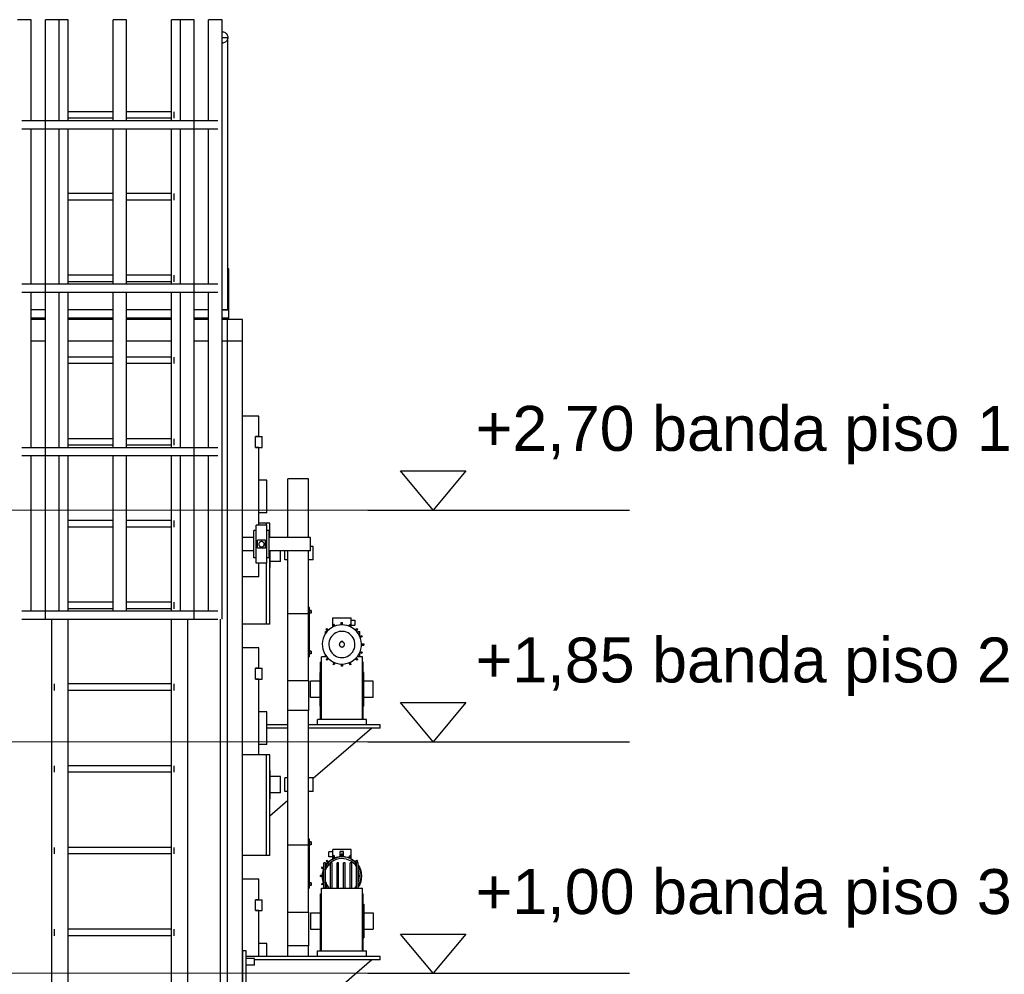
# Model space of a CAD drawing. Header units: millimetres. Extents: x 0 to 420, y 0 to 297.
# Tile 17 of 19: x 283 to 331, y 212 to 259. Entities that reach past the tile are written whole.
import ezdxf
from ezdxf.enums import TextEntityAlignment as Align

# ---------------------------------------------------------------- set-up
doc = ezdxf.new("R2010")
doc.units = ezdxf.units.MM
doc.header["$LTSCALE"] = 0.5
for name, color, linetype, lineweight in [('AUXILIAR', 9, 'CONTINUOUS', 13), ('COTAS', 7, 'CONTINUOUS', 25), ('FINO', 7, 'CONTINUOUS', 25), ('TEXTO', 7, 'CONTINUOUS', 25)]:
    doc.layers.add(name, color=color, linetype=linetype, lineweight=lineweight)
doc.styles.get("Standard").update_dxf_attribs({"font": 'arial.ttf'})

msp = doc.modelspace()

# ---------------------------------------------------------------- linework, layer by layer
at = {"layer": 'AUXILIAR'}
for p, q in [((258.8667, 235.04), (302.2, 235.04)), ((258.8667, 223.7067), (302.2, 223.7067)), ((258.8667, 212.3733), (302.2, 212.3733))]:
    msp.add_line(p, q, dxfattribs=at)
at = {"layer": 'COTAS'}
for p, q in [((299.6667, 235.04), (312.4667, 235.04)), ((299.6667, 223.7067), (312.4667, 223.7067)), ((299.6667, 212.3733), (312.4667, 212.3733))]:
    msp.add_line(p, q, dxfattribs=at)
for points in [[(301.2667, 236.96), (304.4667, 236.96), (302.8667, 235.04)], [(301.2667, 225.6267), (304.4667, 225.6267), (302.8667, 223.7067)], [(301.2667, 214.2933), (304.4667, 214.2933), (302.8667, 212.3733)]]:
    msp.add_lwpolyline(points, close=True, dxfattribs=at)
at = {"layer": 'FINO'}
for p, q in [((283.2, 259.04), (282.5333, 259.04)), ((283.2, 254.1067), (283.2, 259.04)), ((284.5667, 259.04), (283.9, 259.04)), ((283.9, 229.7067), (283.9, 259.04)), ((285, 259.04), (284.5667, 259.04)), ((284.5667, 254.1067), (284.5667, 259.04)), ((285, 254.1067), (285, 259.04)), ((287.8667, 259.04), (287.2, 259.04)), ((287.2, 254.1067), (287.2, 259.04)), ((287.8667, 254.1067), (287.8667, 259.04)), ((290.5, 259.04), (290.0667, 259.04)), ((290.0667, 254.1067), (290.0667, 259.04)), ((291.1667, 259.04), (290.5, 259.04)), ((290.5, 254.1067), (290.5, 259.04)), ((291.1667, 229.7067), (291.1667, 259.04)), ((292.5333, 259.04), (291.8667, 259.04)), ((291.8667, 254.1067), (291.8667, 259.04)), ((292.5333, 229.7067), (292.5333, 259.04)), ((292.8133, 244.84), (292.8133, 258.1733)), ((287.2, 254.5333), (285, 254.5333)), ((290.0667, 254.5333), (287.8667, 254.5333)), ((287.2, 254.2133), (285, 254.2133)), ((290.0667, 254.2133), (287.8667, 254.2133)), ((283.2, 246.1067), (283.2, 253.7067)), ((284.5667, 246.1067), (284.5667, 253.7067)), ((285, 246.1067), (285, 253.7067)), ((287.2, 246.1067), (287.2, 253.7067)), ((287.8667, 246.1067), (287.8667, 253.7067)), ((290.0667, 246.1067), (290.0667, 253.7067)), ((290.5, 246.1067), (290.5, 253.7067)), ((291.8667, 246.1067), (291.8667, 253.7067)), ((287.2, 250.5333), (285, 250.5333)), ((290.0667, 250.5333), (287.8667, 250.5333)), ((287.2, 250.2133), (285, 250.2133)), ((290.0667, 250.2133), (287.8667, 250.2133)), ((292.8667, 246.84), (292.8133, 246.84)), ((292.8133, 244.84), (292.8133, 246.84)), ((292.8667, 244.84), (292.8667, 246.84)), ((287.2, 246.5333), (285, 246.5333)), ((287.2, 246.2133), (285, 246.2133)), ((290.0667, 246.5333), (287.8667, 246.5333)), ((290.0667, 246.2133), (287.8667, 246.2133)), ((283.2, 238.1067), (283.2, 245.7067)), ((284.5667, 238.1067), (284.5667, 245.7067)), ((285, 238.1067), (285, 245.7067)), ((287.2, 238.1067), (287.2, 245.7067)), ((287.8667, 238.1067), (287.8667, 245.7067)), ((290.0667, 238.1067), (290.0667, 245.7067)), ((290.5, 238.1067), (290.5, 245.7067)), ((291.8667, 238.1067), (291.8667, 245.7067)), ((283.9, 244.84), (283.2, 244.84)), ((287.2, 244.84), (285, 244.84)), ((290.0667, 244.84), (287.8667, 244.84)), ((291.8667, 244.84), (291.1667, 244.84)), ((292.8667, 244.84), (292.5333, 244.84)), ((292.8667, 244.84), (292.8133, 244.84)), ((292.8667, 244.44), (292.8667, 244.84)), ((283.9, 244.44), (283.2, 244.44)), ((283.9, 244.3733), (283.2, 244.3733)), ((283.9, 244.3733), (283.2, 244.3733)), ((287.2, 244.44), (285, 244.44)), ((287.2, 244.3733), (285, 244.3733)), ((287.2, 244.3733), (285, 244.3733)), ((290.0667, 244.44), (287.8667, 244.44)), ((290.0667, 244.3733), (287.8667, 244.3733)), ((290.0667, 244.3733), (287.8667, 244.3733)), ((291.8667, 244.44), (291.1667, 244.44)), ((291.8667, 244.3733), (291.1667, 244.3733)), ((291.8667, 244.3733), (291.1667, 244.3733)), ((292.8667, 244.44), (292.5333, 244.44)), ((293.5333, 244.3733), (292.5333, 244.3733)), ((293.5333, 244.3733), (292.5333, 244.3733)), ((292.8, 199.2), (292.8, 244.3733)), ((293.5333, 244.3733), (292.8, 244.3733)), ((293.5333, 199.2), (293.5333, 244.3733)), ((293.5333, 204.3733), (293.5333, 244.3733)), ((293.5333, 243.3067), (293.5333, 244.3733)), ((283.9, 243.3067), (283.2, 243.3067)), ((287.2, 243.3067), (285, 243.3067)), ((290.0667, 243.3067), (287.8667, 243.3067)), ((291.8667, 243.3067), (291.1667, 243.3067)), ((293.5333, 243.3067), (292.5333, 243.3067)), ((287.2, 242.5333), (285, 242.5333)), ((290.0667, 242.5333), (287.8667, 242.5333)), ((287.2, 242.2133), (285, 242.2133)), ((290.0667, 242.2133), (287.8667, 242.2133)), ((294.3333, 239.64), (293.5333, 239.64)), ((294.3333, 238.64), (294.3333, 239.64)), ((287.2, 238.5333), (285, 238.5333)), ((290.0667, 238.5333), (287.8667, 238.5333)), ((294.1733, 238.1067), (294.1733, 238.64)), ((294.4933, 238.1067), (294.4933, 238.64)), ((287.2, 238.2133), (285, 238.2133)), ((290.0667, 238.2133), (287.8667, 238.2133)), ((294.3333, 234.3067), (294.3333, 238.1067)), ((283.2, 230.1067), (283.2, 237.7067)), ((284.5667, 230.1067), (284.5667, 237.7067)), ((285, 230.1067), (285, 237.7067)), ((287.2, 230.1067), (287.2, 237.7067)), ((287.8667, 230.1067), (287.8667, 237.7067)), ((290.0667, 230.1067), (290.0667, 237.7067)), ((290.5, 230.1067), (290.5, 237.7067)), ((291.8667, 230.1067), (291.8667, 237.7067)), ((296.7733, 236.5667), (295.76, 236.5667)), ((294.7333, 236.5067), (294.3333, 236.5067)), ((294.7333, 234.9067), (294.7333, 236.5067)), ((294.7333, 234.9067), (294.3333, 234.9067)), ((287.2, 234.5333), (285, 234.5333)), ((287.2, 234.2133), (285, 234.2133)), ((290.0667, 234.5333), (287.8667, 234.5333)), ((290.0667, 234.2133), (287.8667, 234.2133)), ((294.7333, 234.3067), (294.2, 234.3067)), ((294.2, 232.44), (294.2, 234.3067)), ((294.8667, 234.4), (294.3333, 234.4)), ((294.8667, 234.4), (294.7067, 234.4)), ((294.7067, 234.3067), (294.7067, 234.4)), ((294.7333, 232.44), (294.7333, 234.3067)), ((294.8667, 233.7067), (294.8667, 234.4)), ((294.8667, 233.7067), (294.8667, 234.4)), ((294.0933, 233.7067), (293.5333, 233.7067)), ((294.2, 234.04), (294.0933, 234.04)), ((294.0933, 232.7067), (294.0933, 234.04)), ((294.84, 234.04), (294.7333, 234.04)), ((294.84, 232.7067), (294.84, 234.04)), ((296.8667, 233.7067), (294.84, 233.7067)), ((294.2667, 233.1733), (294.2667, 233.5733)), ((294.6667, 233.5733), (294.2667, 233.5733)), ((294.6667, 233.1733), (294.6667, 233.5733)), ((297, 233.2667), (296.8667, 233.2667)), ((294.0933, 233.04), (293.5333, 233.04)), ((294.2, 232.7067), (294.0933, 232.7067)), ((294.6667, 233.1733), (294.2667, 233.1733)), ((294.84, 232.7067), (294.7333, 232.7067)), ((296.8667, 233.04), (294.84, 233.04)), ((294.8667, 229.4667), (294.8667, 233.04)), ((294.8667, 229.4667), (294.8667, 233.04)), ((294.7333, 232.44), (294.2, 232.44)), ((294.3333, 231.7733), (294.3333, 232.44)), ((294.7067, 229.4667), (294.7067, 232.44)), ((294.8933, 232.24), (294.8667, 232.24)), ((295.4, 232.5333), (294.8933, 232.5333)), ((295.76, 232.6), (295.6, 232.6)), ((297, 232.6), (296.7733, 232.6)), ((294.3333, 231.7733), (293.5333, 231.7733)), ((287.2, 230.5333), (285, 230.5333)), ((290.0667, 230.5333), (287.8667, 230.5333)), ((287.2, 230.2133), (285, 230.2133)), ((290.0667, 230.2133), (287.8667, 230.2133)), ((295.76, 226.7067), (295.76, 229.972)), ((296.7733, 229.972), (295.76, 229.972)), ((296.7733, 226.7067), (296.7733, 229.972)), ((296.8133, 230.2667), (296.7947, 230.2667)), ((296.7947, 227.8667), (296.7947, 230.2667)), ((296.8133, 227.8667), (296.8133, 230.2667)), ((296.8933, 230.1333), (296.8133, 230.1333)), ((296.8933, 230), (296.8133, 230)), ((284.2, 199.04), (284.2, 229.7067)), ((285, 199.04), (285, 229.7067)), ((290.0667, 199.04), (290.0667, 229.7067)), ((290.8667, 199.04), (290.8667, 229.7067)), ((292.4667, 204.3733), (292.4667, 229.7067)), ((292.4667, 204.3733), (292.4667, 229.7067)), ((294.8667, 229.4667), (293.5333, 229.4667)), ((294.8667, 229.4667), (294.7067, 229.4667)), ((297.952, 229.32), (297.952, 229.768)), ((297.952, 229.768), (298.848, 229.768)), ((297.9653, 229.4413), (298.0187, 229.464)), ((298.0053, 229.3413), (297.9653, 229.4413)), ((298.06, 229.364), (298.0187, 229.464)), ((298.3707, 229.4267), (298.3707, 229.5333)), ((298.3707, 229.5333), (298.4293, 229.5333)), ((298.4293, 229.4267), (298.4293, 229.5333)), ((298.74, 229.364), (298.7813, 229.464)), ((298.7813, 229.464), (298.8347, 229.4413)), ((298.7947, 229.3413), (298.8347, 229.4413)), ((298.848, 229.32), (298.848, 229.768)), ((298.848, 229.6533), (299.0347, 229.6533)), ((298.848, 229.4133), (299.0347, 229.4133)), ((297.6, 228.9973), (297.6, 229.1067)), ((297.6, 229.1067), (297.68, 229.1067)), ((297.6253, 229.2), (297.6667, 229.2413)), ((297.7013, 229.124), (297.6253, 229.2)), ((297.7427, 229.1653), (297.6667, 229.2413)), ((297.68, 229.1013), (297.68, 229.1067)), ((297.952, 229.32), (297.96, 229.32)), ((298.84, 229.32), (298.848, 229.32)), ((299.0573, 229.1653), (299.1333, 229.2413)), ((299.0987, 229.124), (299.1747, 229.2)), ((299.1333, 229.2413), (299.1747, 229.2)), ((299.2, 228.9973), (299.2, 229.1067)), ((299.2, 229.1067), (299.28, 229.1067)), ((299.2747, 228.8613), (299.3747, 228.9013)), ((299.28, 228.8627), (299.28, 229.1067)), ((299.3747, 228.9013), (299.3973, 228.848)), ((298.36, 228.5867), (298.36, 228.62)), ((298.36, 228.62), (298.44, 228.62)), ((298.44, 228.5867), (298.44, 228.62)), ((299.2973, 228.8067), (299.3973, 228.848)), ((299.36, 228.496), (299.4667, 228.496)), ((299.36, 228.4373), (299.4667, 228.4373)), ((299.4667, 228.496), (299.4667, 228.4373)), ((294.3333, 228.3067), (293.5333, 228.3067)), ((294.3333, 227.3067), (294.3333, 228.3067)), ((296.8933, 228.1333), (296.8133, 228.1333)), ((296.8933, 228), (296.8133, 228)), ((297.6, 227.8667), (297.6, 227.936)), ((299.2, 227.8667), (299.2, 227.936)), ((299.2747, 228.072), (299.3747, 228.032)), ((299.28, 227.8667), (299.28, 228.0707)), ((299.2973, 228.1267), (299.3973, 228.0853)), ((299.3973, 228.0853), (299.3747, 228.032)), ((296.8133, 227.8667), (296.7947, 227.8667)), ((297.4, 227.6), (297.36, 227.6)), ((297.36, 224.8), (297.36, 227.6)), ((297.6507, 227.8667), (297.4, 227.8667)), ((297.4, 224.8), (297.4, 227.8667)), ((297.7013, 227.8093), (297.6253, 227.7333)), ((297.6667, 227.692), (297.6253, 227.7333)), ((297.7427, 227.768), (297.6667, 227.692)), ((298.0053, 227.592), (297.9653, 227.492)), ((298.0187, 227.4693), (297.9653, 227.492)), ((298.06, 227.5693), (298.0187, 227.4693)), ((298.3707, 227.5067), (298.3707, 227.4)), ((298.4293, 227.5067), (298.4293, 227.4)), ((298.74, 227.5693), (298.7813, 227.4693)), ((298.8347, 227.492), (298.7813, 227.4693)), ((298.7947, 227.592), (298.8347, 227.492)), ((299.0573, 227.768), (299.1333, 227.692)), ((299.0987, 227.8093), (299.1747, 227.7333)), ((299.1747, 227.7333), (299.1333, 227.692)), ((299.4, 227.8667), (299.1493, 227.8667)), ((299.4, 224.8), (299.4, 227.8667)), ((299.44, 227.6), (299.4, 227.6)), ((299.44, 224.8), (299.44, 227.6)), ((294.1733, 226.7733), (294.1733, 227.3067)), ((294.4933, 226.7733), (294.4933, 227.3067)), ((297.36, 227.0933), (297.3333, 227.0933)), ((298.4293, 227.4), (298.3707, 227.4)), ((299.4667, 227.0933), (299.44, 227.0933)), ((290.0667, 226.5333), (285, 226.5333)), ((294.3333, 223.0667), (294.3333, 226.7733)), ((295.76, 226.7067), (296.7733, 226.7067)), ((297.3333, 226.6667), (296.8667, 226.6667)), ((299.9333, 226.6667), (299.4667, 226.6667)), ((290.0667, 226.2133), (285, 226.2133)), ((297.3333, 225.8667), (296.8667, 225.8667)), ((299.9333, 225.8667), (299.4667, 225.8667)), ((294.7333, 225.1733), (294.3333, 225.1733)), ((294.7333, 223.5733), (294.7333, 225.1733)), ((296.7733, 225.2333), (295.76, 225.2333)), ((297.36, 225.44), (297.3333, 225.44)), ((299.4667, 225.44), (299.44, 225.44)), ((295.76, 224.5333), (294.7333, 224.5333)), ((300.2667, 224.5333), (296.7733, 224.5333)), ((299.6, 224.8), (297.2, 224.8)), ((297.2, 224.5333), (297.2, 224.8)), ((299.6, 224.5333), (299.6, 224.8)), ((300.2667, 224.3733), (300.2667, 224.5333)), ((295.76, 224.3733), (294.7333, 224.3733)), ((300.2667, 224.3733), (296.7733, 224.3733)), ((299.8667, 224.3733), (297, 221.9)), ((299.8667, 224.36), (299.8507, 224.36)), ((299.8667, 224.36), (299.8667, 224.3733)), ((294.7333, 223.5733), (294.3333, 223.5733)), ((294.8667, 223.0667), (293.5333, 223.0667)), ((294.8667, 223.0667), (294.7067, 223.0667)), ((294.7067, 218.1333), (294.7067, 223.0667)), ((294.8667, 218.1333), (294.8667, 223.0667)), ((294.8667, 218.1333), (294.8667, 223.0667)), ((290.0667, 222.5333), (285, 222.5333)), ((290.0667, 222.2133), (285, 222.2133)), ((294.8933, 222.2933), (294.8667, 222.2933)), ((295.4, 222), (294.8933, 222)), ((295.76, 221.9333), (295.6, 221.9333)), ((297, 221.9333), (296.7733, 221.9333)), ((295.4, 221.2), (294.8933, 221.2)), ((295.76, 221.2667), (295.6, 221.2667)), ((297, 221.2667), (296.7733, 221.2667)), ((294.8933, 220.9067), (294.8667, 220.9067)), ((295.76, 220.8307), (294.8667, 220.06)), ((296.8133, 218.9333), (296.7947, 218.9333)), ((296.7947, 216.5333), (296.7947, 218.9333)), ((296.8133, 216.5333), (296.8133, 218.9333)), ((296.8933, 218.8), (296.8133, 218.8)), ((290.0667, 218.5333), (285, 218.5333)), ((295.76, 215.3733), (295.76, 218.6387)), ((296.7733, 218.6387), (295.76, 218.6387)), ((296.7733, 215.3733), (296.7733, 218.6387)), ((296.8933, 218.6667), (296.8133, 218.6667)), ((297.952, 218.32), (297.7653, 218.32)), ((298.848, 218.4347), (297.952, 218.4347)), ((297.952, 217.9867), (297.952, 218.4347)), ((298.32, 218.0933), (298.32, 218.3333)), ((298.48, 218.0933), (298.48, 218.3333)), ((298.848, 217.9867), (298.848, 218.4347)), ((290.0667, 218.2133), (285, 218.2133)), ((294.8667, 218.1333), (293.5333, 218.1333)), ((294.8667, 218.1333), (294.7067, 218.1333)), ((297.6, 217.7733), (297.52, 217.7733)), ((297.52, 216.5333), (297.52, 217.7733)), ((297.6, 216.5333), (297.6, 217.7733)), ((297.6667, 217.908), (297.6253, 217.8667)), ((297.7013, 217.7907), (297.6253, 217.8667)), ((297.7427, 217.832), (297.6667, 217.908)), ((297.952, 218.08), (297.7653, 218.08)), ((297.92, 217.7733), (297.84, 217.7733)), ((297.84, 216.5333), (297.84, 217.7733)), ((297.92, 216.5333), (297.92, 217.7733)), ((297.96, 217.9867), (297.952, 217.9867)), ((298.0187, 218.1307), (297.9653, 218.108)), ((298.0053, 218.008), (297.9653, 218.108)), ((298.06, 218.0307), (298.0187, 218.1307)), ((298.24, 217.7733), (298.16, 217.7733)), ((298.16, 216.5333), (298.16, 217.7733)), ((298.24, 216.5333), (298.24, 217.7733)), ((298.4293, 218.2), (298.3707, 218.2)), ((298.3707, 218.0933), (298.3707, 218.2)), ((298.4293, 218.0933), (298.4293, 218.2)), ((298.56, 217.7733), (298.48, 217.7733)), ((298.48, 216.5333), (298.48, 217.7733)), ((298.56, 216.5333), (298.56, 217.7733)), ((298.74, 218.0307), (298.7813, 218.1307)), ((298.8347, 218.108), (298.7813, 218.1307)), ((298.7947, 218.008), (298.8347, 218.108)), ((298.88, 217.7733), (298.8, 217.7733)), ((298.8, 216.5333), (298.8, 217.7733)), ((298.848, 217.9867), (298.84, 217.9867)), ((298.88, 216.5333), (298.88, 217.7733)), ((299.0573, 217.832), (299.1333, 217.908)), ((299.0987, 217.7907), (299.1747, 217.8667)), ((299.2, 217.7733), (299.12, 217.7733)), ((299.12, 216.5333), (299.12, 217.7733)), ((299.1747, 217.8667), (299.1333, 217.908)), ((299.2, 216.5333), (299.2, 217.7733)), ((297.4253, 217.568), (297.4027, 217.5147)), ((297.5027, 217.4733), (297.4027, 217.5147)), ((297.52, 217.5293), (297.4253, 217.568)), ((297.6667, 217.5693), (297.6667, 217.7333)), ((297.6667, 217.7333), (297.7933, 217.7333)), ((299.0067, 217.7333), (299.12, 217.7333)), ((294.3333, 216.9733), (293.5333, 216.9733)), ((294.3333, 215.9733), (294.3333, 216.9733)), ((297.44, 217.1627), (297.3333, 217.1627)), ((297.3333, 217.1627), (297.3333, 217.104)), ((297.44, 217.104), (297.3333, 217.104)), ((296.8133, 216.5333), (296.7947, 216.5333)), ((296.8933, 216.8), (296.8133, 216.8)), ((296.8933, 216.6667), (296.8133, 216.6667)), ((297.4, 213.4667), (297.4, 216.5333)), ((297.4, 216.5333), (299.4, 216.5333)), ((297.5027, 216.7933), (297.4027, 216.752)), ((297.4027, 216.752), (297.4253, 216.6987)), ((297.52, 216.7373), (297.4253, 216.6987)), ((297.6667, 216.5333), (297.6667, 216.6973)), ((299.4, 213.4667), (299.4, 216.5333)), ((294.1733, 215.44), (294.1733, 215.9733)), ((294.4933, 215.44), (294.4933, 215.9733)), ((297.36, 213.4667), (297.36, 216.2667)), ((297.36, 216.2667), (297.4, 216.2667)), ((299.4, 216.2667), (299.44, 216.2667)), ((299.44, 213.4667), (299.44, 216.2667)), ((294.3333, 213.2), (294.3333, 215.44)), ((295.76, 215.3733), (296.7733, 215.3733)), ((297.3333, 215.76), (297.36, 215.76)), ((299.44, 215.76), (299.4667, 215.76)), ((296.8667, 215.3333), (297.3333, 215.3333)), ((299.4667, 215.3333), (299.9333, 215.3333)), ((290.0667, 214.5333), (285, 214.5333)), ((296.8667, 214.5333), (297.3333, 214.5333)), ((299.4667, 214.5333), (299.9333, 214.5333)), ((290.0667, 214.2133), (285, 214.2133)), ((297.3333, 214.1067), (297.36, 214.1067)), ((299.44, 214.1067), (299.4667, 214.1067)), ((293.72, 213.4667), (293.56, 213.4667)), ((293.56, 211.04), (293.56, 213.4667)), ((293.72, 211.04), (293.72, 213.4667)), ((294.7333, 213.84), (294.3333, 213.84)), ((294.7333, 213.2), (294.7333, 213.84)), ((296.7733, 213.7227), (295.76, 213.7227)), ((297.2, 213.2), (297.2, 213.4667)), ((297.2, 213.4667), (299.6, 213.4667)), ((299.6, 213.2), (299.6, 213.4667)), ((300.2667, 213.2), (293.72, 213.2)), ((294.12, 213.0933), (293.72, 213.0933)), ((300.2667, 213.04), (294.12, 213.04)), ((299.8667, 213.04), (296.8667, 210.452)), ((299.8667, 213.0267), (299.8507, 213.0267)), ((299.8667, 213.0267), (299.8667, 213.04)), ((300.2667, 213.04), (300.2667, 213.2)), ((294.12, 212.7733), (293.72, 212.7733))]:
    msp.add_line(p, q, dxfattribs=at)
for points in [[(292.5333, 258.4533), (292.5733, 258.4507), (292.612, 258.4413), (292.6493, 258.428), (292.6853, 258.4093), (292.7173, 258.3853), (292.7453, 258.3573), (292.7693, 258.3253), (292.788, 258.2893), (292.8013, 258.252), (292.8107, 258.2133), (292.8133, 258.1733), (292.8107, 258.1333), (292.8013, 258.0947), (292.788, 258.0573), (292.7693, 258.0213), (292.7453, 257.9893), (292.7173, 257.9613), (292.6853, 257.9373), (292.6493, 257.9187), (292.612, 257.9053), (292.5733, 257.896), (292.5333, 257.8933)], [(292.5333, 258.1733), (292.6027, 258.1733), (292.6733, 258.1733), (292.7427, 258.1733), (292.8133, 258.1733)], [(290.2, 254.2133), (290.2, 254.2933), (290.2, 254.3733), (290.2, 254.4533), (290.2, 254.5333)], [(282.7333, 254.1067), (282.9333, 254.1067), (283.1333, 254.1067), (283.3333, 254.1067), (283.5333, 254.1067), (283.7333, 254.1067), (283.9333, 254.1067), (284.1333, 254.1067), (284.3333, 254.1067), (284.5333, 254.1067), (284.7333, 254.1067), (284.9333, 254.1067), (285.1333, 254.1067), (285.3333, 254.1067), (285.5333, 254.1067), (285.7333, 254.1067), (285.9333, 254.1067), (286.1333, 254.1067), (286.3333, 254.1067), (286.5333, 254.1067), (286.7333, 254.1067), (286.9333, 254.1067), (287.1333, 254.1067), (287.3333, 254.1067), (287.5333, 254.1067), (287.7333, 254.1067), (287.9333, 254.1067), (288.1333, 254.1067), (288.3333, 254.1067), (288.5333, 254.1067), (288.7333, 254.1067), (288.9333, 254.1067), (289.1333, 254.1067), (289.3333, 254.1067), (289.5333, 254.1067), (289.7333, 254.1067), (289.9333, 254.1067), (290.1333, 254.1067), (290.3333, 254.1067), (290.5333, 254.1067), (290.7333, 254.1067), (290.9333, 254.1067), (291.1333, 254.1067), (291.3333, 254.1067), (291.5333, 254.1067), (291.7333, 254.1067), (291.9333, 254.1067), (292.1333, 254.1067), (292.3333, 254.1067)], [(282.7333, 253.7067), (282.9333, 253.7067), (283.1333, 253.7067), (283.3333, 253.7067), (283.5333, 253.7067), (283.7333, 253.7067), (283.9333, 253.7067), (284.1333, 253.7067), (284.3333, 253.7067), (284.5333, 253.7067), (284.7333, 253.7067), (284.9333, 253.7067), (285.1333, 253.7067), (285.3333, 253.7067), (285.5333, 253.7067), (285.7333, 253.7067), (285.9333, 253.7067), (286.1333, 253.7067), (286.3333, 253.7067), (286.5333, 253.7067), (286.7333, 253.7067), (286.9333, 253.7067), (287.1333, 253.7067), (287.3333, 253.7067), (287.5333, 253.7067), (287.7333, 253.7067), (287.9333, 253.7067), (288.1333, 253.7067), (288.3333, 253.7067), (288.5333, 253.7067), (288.7333, 253.7067), (288.9333, 253.7067), (289.1333, 253.7067), (289.3333, 253.7067), (289.5333, 253.7067), (289.7333, 253.7067), (289.9333, 253.7067), (290.1333, 253.7067), (290.3333, 253.7067), (290.5333, 253.7067), (290.7333, 253.7067), (290.9333, 253.7067), (291.1333, 253.7067), (291.3333, 253.7067), (291.5333, 253.7067), (291.7333, 253.7067), (291.9333, 253.7067), (292.1333, 253.7067), (292.3333, 253.7067)], [(290.2, 250.2133), (290.2, 250.2933), (290.2, 250.3733), (290.2, 250.4533), (290.2, 250.5333)], [(290.2, 246.2133), (290.2, 246.2933), (290.2, 246.3733), (290.2, 246.4533), (290.2, 246.5333)], [(282.7333, 246.1067), (282.9333, 246.1067), (283.1333, 246.1067), (283.3333, 246.1067), (283.5333, 246.1067), (283.7333, 246.1067), (283.9333, 246.1067), (284.1333, 246.1067), (284.3333, 246.1067), (284.5333, 246.1067), (284.7333, 246.1067), (284.9333, 246.1067), (285.1333, 246.1067), (285.3333, 246.1067), (285.5333, 246.1067), (285.7333, 246.1067), (285.9333, 246.1067), (286.1333, 246.1067), (286.3333, 246.1067), (286.5333, 246.1067), (286.7333, 246.1067), (286.9333, 246.1067), (287.1333, 246.1067), (287.3333, 246.1067), (287.5333, 246.1067), (287.7333, 246.1067), (287.9333, 246.1067), (288.1333, 246.1067), (288.3333, 246.1067), (288.5333, 246.1067), (288.7333, 246.1067), (288.9333, 246.1067), (289.1333, 246.1067), (289.3333, 246.1067), (289.5333, 246.1067), (289.7333, 246.1067), (289.9333, 246.1067), (290.1333, 246.1067), (290.3333, 246.1067), (290.5333, 246.1067), (290.7333, 246.1067), (290.9333, 246.1067), (291.1333, 246.1067), (291.3333, 246.1067), (291.5333, 246.1067), (291.7333, 246.1067), (291.9333, 246.1067), (292.1333, 246.1067), (292.3333, 246.1067)], [(282.7333, 245.7067), (282.9333, 245.7067), (283.1333, 245.7067), (283.3333, 245.7067), (283.5333, 245.7067), (283.7333, 245.7067), (283.9333, 245.7067), (284.1333, 245.7067), (284.3333, 245.7067), (284.5333, 245.7067), (284.7333, 245.7067), (284.9333, 245.7067), (285.1333, 245.7067), (285.3333, 245.7067), (285.5333, 245.7067), (285.7333, 245.7067), (285.9333, 245.7067), (286.1333, 245.7067), (286.3333, 245.7067), (286.5333, 245.7067), (286.7333, 245.7067), (286.9333, 245.7067), (287.1333, 245.7067), (287.3333, 245.7067), (287.5333, 245.7067), (287.7333, 245.7067), (287.9333, 245.7067), (288.1333, 245.7067), (288.3333, 245.7067), (288.5333, 245.7067), (288.7333, 245.7067), (288.9333, 245.7067), (289.1333, 245.7067), (289.3333, 245.7067), (289.5333, 245.7067), (289.7333, 245.7067), (289.9333, 245.7067), (290.1333, 245.7067), (290.3333, 245.7067), (290.5333, 245.7067), (290.7333, 245.7067), (290.9333, 245.7067), (291.1333, 245.7067), (291.3333, 245.7067), (291.5333, 245.7067), (291.7333, 245.7067), (291.9333, 245.7067), (292.1333, 245.7067), (292.3333, 245.7067)], [(292.5333, 244.84), (292.6027, 244.84), (292.6733, 244.84), (292.7427, 244.84), (292.8133, 244.84)], [(290.2, 242.2133), (290.2, 242.2933), (290.2, 242.3733), (290.2, 242.4533), (290.2, 242.5333)], [(290.2, 238.2133), (290.2, 238.2933), (290.2, 238.3733), (290.2, 238.4533), (290.2, 238.5333)], [(294.3333, 238.64), (294.2933, 238.64), (294.2533, 238.64), (294.2133, 238.64), (294.1733, 238.64)], [(294.1733, 238.64), (294.2533, 238.64), (294.3333, 238.64), (294.4133, 238.64), (294.4933, 238.64)], [(282.7333, 238.1067), (282.9333, 238.1067), (283.1333, 238.1067), (283.3333, 238.1067), (283.5333, 238.1067), (283.7333, 238.1067), (283.9333, 238.1067), (284.1333, 238.1067), (284.3333, 238.1067), (284.5333, 238.1067), (284.7333, 238.1067), (284.9333, 238.1067), (285.1333, 238.1067), (285.3333, 238.1067), (285.5333, 238.1067), (285.7333, 238.1067), (285.9333, 238.1067), (286.1333, 238.1067), (286.3333, 238.1067), (286.5333, 238.1067), (286.7333, 238.1067), (286.9333, 238.1067), (287.1333, 238.1067), (287.3333, 238.1067), (287.5333, 238.1067), (287.7333, 238.1067), (287.9333, 238.1067), (288.1333, 238.1067), (288.3333, 238.1067), (288.5333, 238.1067), (288.7333, 238.1067), (288.9333, 238.1067), (289.1333, 238.1067), (289.3333, 238.1067), (289.5333, 238.1067), (289.7333, 238.1067), (289.9333, 238.1067), (290.1333, 238.1067), (290.3333, 238.1067), (290.5333, 238.1067), (290.7333, 238.1067), (290.9333, 238.1067), (291.1333, 238.1067), (291.3333, 238.1067), (291.5333, 238.1067), (291.7333, 238.1067), (291.9333, 238.1067), (292.1333, 238.1067), (292.3333, 238.1067)], [(294.3333, 238.1067), (294.2933, 238.1067), (294.2533, 238.1067), (294.2133, 238.1067), (294.1733, 238.1067)], [(294.1733, 238.1067), (294.2533, 238.1067), (294.3333, 238.1067), (294.4133, 238.1067), (294.4933, 238.1067)], [(282.7333, 237.7067), (282.9333, 237.7067), (283.1333, 237.7067), (283.3333, 237.7067), (283.5333, 237.7067), (283.7333, 237.7067), (283.9333, 237.7067), (284.1333, 237.7067), (284.3333, 237.7067), (284.5333, 237.7067), (284.7333, 237.7067), (284.9333, 237.7067), (285.1333, 237.7067), (285.3333, 237.7067), (285.5333, 237.7067), (285.7333, 237.7067), (285.9333, 237.7067), (286.1333, 237.7067), (286.3333, 237.7067), (286.5333, 237.7067), (286.7333, 237.7067), (286.9333, 237.7067), (287.1333, 237.7067), (287.3333, 237.7067), (287.5333, 237.7067), (287.7333, 237.7067), (287.9333, 237.7067), (288.1333, 237.7067), (288.3333, 237.7067), (288.5333, 237.7067), (288.7333, 237.7067), (288.9333, 237.7067), (289.1333, 237.7067), (289.3333, 237.7067), (289.5333, 237.7067), (289.7333, 237.7067), (289.9333, 237.7067), (290.1333, 237.7067), (290.3333, 237.7067), (290.5333, 237.7067), (290.7333, 237.7067), (290.9333, 237.7067), (291.1333, 237.7067), (291.3333, 237.7067), (291.5333, 237.7067), (291.7333, 237.7067), (291.9333, 237.7067), (292.1333, 237.7067), (292.3333, 237.7067)], [(295.76, 233.7067), (295.76, 233.9107), (295.76, 234.1147), (295.76, 234.32), (295.76, 234.524), (295.76, 234.728), (295.76, 234.932), (295.76, 235.136), (295.76, 235.34), (295.76, 235.5453), (295.76, 235.7493), (295.76, 235.9533), (295.76, 236.1573), (295.76, 236.3613), (295.76, 236.5667)], [(296.7733, 233.7067), (296.7733, 233.9107), (296.7733, 234.1147), (296.7733, 234.32), (296.7733, 234.524), (296.7733, 234.728), (296.7733, 234.932), (296.7733, 235.136), (296.7733, 235.34), (296.7733, 235.5453), (296.7733, 235.7493), (296.7733, 235.9533), (296.7733, 236.1573), (296.7733, 236.3613), (296.7733, 236.5667)], [(290.2, 234.2133), (290.2, 234.2933), (290.2, 234.3733), (290.2, 234.4533), (290.2, 234.5333)], [(296.8667, 233.04), (296.8667, 233.2067), (296.8667, 233.3733), (296.8667, 233.54), (296.8667, 233.7067)], [(294.4667, 233.5067), (294.448, 233.5053), (294.4293, 233.5013), (294.412, 233.4947), (294.396, 233.4867), (294.3813, 233.476), (294.368, 233.4627), (294.356, 233.448), (294.3467, 233.432), (294.34, 233.4147), (294.336, 233.396), (294.3333, 233.3773), (294.3347, 233.36), (294.3373, 233.3413), (294.3427, 233.324), (294.3507, 233.3067), (294.3613, 233.2907), (294.3747, 233.2773), (294.388, 233.2653), (294.404, 233.256), (294.4213, 233.248), (294.4387, 233.2427), (294.4573, 233.24), (294.476, 233.24), (294.4947, 233.2427), (294.512, 233.248), (294.5293, 233.256), (294.5453, 233.2653), (294.5587, 233.2773), (294.572, 233.2907), (294.5827, 233.3067), (294.5907, 233.324), (294.596, 233.3413), (294.5987, 233.36), (294.6, 233.3773), (294.5973, 233.396), (294.5933, 233.4147), (294.5867, 233.432), (294.5773, 233.448), (294.5653, 233.4627), (294.552, 233.476), (294.5373, 233.4867), (294.5213, 233.4947), (294.504, 233.5013), (294.4853, 233.5053), (294.4667, 233.5067)], [(297, 232.6), (297, 232.7667), (297, 232.9333), (297, 233.1), (297, 233.2667)], [(294.8933, 232.24), (294.8933, 232.44), (294.8933, 232.64), (294.8933, 232.84), (294.8933, 233.04)], [(295.4, 232.5333), (295.4, 232.66), (295.4, 232.7867), (295.4, 232.9133), (295.4, 233.04)], [(295.6, 232.6), (295.6, 232.7093), (295.6, 232.82), (295.6, 232.9307), (295.6, 233.04)], [(295.76, 229.972), (295.76, 230.1773), (295.76, 230.3813), (295.76, 230.5853), (295.76, 230.7907), (295.76, 230.9947), (295.76, 231.2), (295.76, 231.404), (295.76, 231.608), (295.76, 231.8133), (295.76, 232.0173), (295.76, 232.2213), (295.76, 232.4267), (295.76, 232.6307), (295.76, 232.836), (295.76, 233.04)], [(296.7733, 229.972), (296.7733, 230.1773), (296.7733, 230.3813), (296.7733, 230.5853), (296.7733, 230.7907), (296.7733, 230.9947), (296.7733, 231.2), (296.7733, 231.404), (296.7733, 231.608), (296.7733, 231.8133), (296.7733, 232.0173), (296.7733, 232.2213), (296.7733, 232.4267), (296.7733, 232.6307), (296.7733, 232.836), (296.7733, 233.04)], [(290.2, 230.2133), (290.2, 230.2933), (290.2, 230.3733), (290.2, 230.4533), (290.2, 230.5333)], [(282.7333, 230.1067), (282.9333, 230.1067), (283.1333, 230.1067), (283.3333, 230.1067), (283.5333, 230.1067), (283.7333, 230.1067), (283.9333, 230.1067), (284.1333, 230.1067), (284.3333, 230.1067), (284.5333, 230.1067), (284.7333, 230.1067), (284.9333, 230.1067), (285.1333, 230.1067), (285.3333, 230.1067), (285.5333, 230.1067), (285.7333, 230.1067), (285.9333, 230.1067), (286.1333, 230.1067), (286.3333, 230.1067), (286.5333, 230.1067), (286.7333, 230.1067), (286.9333, 230.1067), (287.1333, 230.1067), (287.3333, 230.1067), (287.5333, 230.1067), (287.7333, 230.1067), (287.9333, 230.1067), (288.1333, 230.1067), (288.3333, 230.1067), (288.5333, 230.1067), (288.7333, 230.1067), (288.9333, 230.1067), (289.1333, 230.1067), (289.3333, 230.1067), (289.5333, 230.1067), (289.7333, 230.1067), (289.9333, 230.1067), (290.1333, 230.1067), (290.3333, 230.1067), (290.5333, 230.1067), (290.7333, 230.1067), (290.9333, 230.1067), (291.1333, 230.1067), (291.3333, 230.1067), (291.5333, 230.1067), (291.7333, 230.1067), (291.9333, 230.1067), (292.1333, 230.1067), (292.3333, 230.1067)], [(296.8933, 230.1333), (296.8933, 230.1), (296.8933, 230.0667), (296.8933, 230.0333), (296.8933, 230)], [(296.8933, 230), (296.8933, 230.0333), (296.8933, 230.0667), (296.8933, 230.1), (296.8933, 230.1333)], [(282.7333, 229.7067), (282.9333, 229.7067), (283.1333, 229.7067), (283.3333, 229.7067), (283.5333, 229.7067), (283.7333, 229.7067), (283.9333, 229.7067), (284.1333, 229.7067), (284.3333, 229.7067), (284.5333, 229.7067), (284.7333, 229.7067), (284.9333, 229.7067), (285.1333, 229.7067), (285.3333, 229.7067), (285.5333, 229.7067), (285.7333, 229.7067), (285.9333, 229.7067), (286.1333, 229.7067), (286.3333, 229.7067), (286.5333, 229.7067), (286.7333, 229.7067), (286.9333, 229.7067), (287.1333, 229.7067), (287.3333, 229.7067), (287.5333, 229.7067), (287.7333, 229.7067), (287.9333, 229.7067), (288.1333, 229.7067), (288.3333, 229.7067), (288.5333, 229.7067), (288.7333, 229.7067), (288.9333, 229.7067), (289.1333, 229.7067), (289.3333, 229.7067), (289.5333, 229.7067), (289.7333, 229.7067), (289.9333, 229.7067), (290.1333, 229.7067), (290.3333, 229.7067), (290.5333, 229.7067), (290.7333, 229.7067), (290.9333, 229.7067), (291.1333, 229.7067), (291.3333, 229.7067), (291.5333, 229.7067), (291.7333, 229.7067), (291.9333, 229.7067), (292.1333, 229.7067), (292.3333, 229.7067)], [(298.4, 229.4267), (298.2667, 229.4173), (298.136, 229.3893), (298.0093, 229.344), (297.8907, 229.2813), (297.7827, 229.2027), (297.6867, 229.1093), (297.604, 229.004), (297.5373, 228.888), (297.4867, 228.7627), (297.4547, 228.6333), (297.44, 228.5), (297.4453, 228.3667), (297.468, 228.2347), (297.5093, 228.1067), (297.568, 227.9867), (297.644, 227.876), (297.7333, 227.776), (297.836, 227.6907), (297.9493, 227.6187), (298.072, 227.564), (298.2, 227.528), (298.3333, 227.5093), (298.4667, 227.5093), (298.6, 227.528), (298.728, 227.564), (298.8507, 227.6187), (298.964, 227.6907), (299.0667, 227.776), (299.156, 227.876), (299.232, 227.9867), (299.2907, 228.1067), (299.332, 228.2347), (299.3547, 228.3667), (299.36, 228.5), (299.3453, 228.6333), (299.3133, 228.7627), (299.2627, 228.888), (299.196, 229.004), (299.1133, 229.1093), (299.0173, 229.2027), (298.9093, 229.2813), (298.7907, 229.344), (298.664, 229.3893), (298.5333, 229.4173), (298.4, 229.4267)], [(299.0347, 229.6533), (299.0347, 229.5933), (299.0347, 229.5333), (299.0347, 229.4733), (299.0347, 229.4133)], [(298.4, 227.8267), (298.4893, 227.8333), (298.576, 227.852), (298.66, 227.8813), (298.7387, 227.924), (298.812, 227.976), (298.876, 228.0387), (298.9307, 228.1093), (298.9747, 228.1867), (299.0093, 228.2693), (299.0307, 228.356), (299.04, 228.444), (299.036, 228.5333), (299.0213, 228.6213), (298.9933, 228.7067), (298.9547, 228.7867), (298.904, 228.8613), (298.844, 228.9267), (298.776, 228.984), (298.7, 229.032), (298.6187, 229.068), (298.5333, 229.0933), (298.444, 229.1053), (298.356, 229.1053), (298.2667, 229.0933), (298.1813, 229.068), (298.1, 229.032), (298.024, 228.984), (297.956, 228.9267), (297.896, 228.8613), (297.8453, 228.7867), (297.8067, 228.7067), (297.7787, 228.6213), (297.764, 228.5333), (297.76, 228.444), (297.7693, 228.356), (297.7907, 228.2693), (297.8253, 228.1867), (297.8693, 228.1093), (297.924, 228.0387), (297.988, 227.976), (298.0613, 227.924), (298.14, 227.8813), (298.224, 227.852), (298.3107, 227.8333), (298.4, 227.8267)], [(298.4, 228.5933), (298.3827, 228.592), (298.3653, 228.588), (298.348, 228.5827), (298.3333, 228.5747), (298.3187, 228.564), (298.3053, 228.552), (298.2947, 228.5373), (298.2867, 228.5227), (298.28, 228.5053), (298.2747, 228.488), (298.2733, 228.4707), (298.2747, 228.4533), (298.2773, 228.436), (298.2827, 228.4187), (298.2907, 228.4027), (298.3, 228.3893), (298.312, 228.376), (298.3253, 228.364), (298.34, 228.3547), (298.3573, 228.348), (298.3733, 228.3427), (298.3907, 228.34), (298.4093, 228.34), (298.4267, 228.3427), (298.4427, 228.348), (298.46, 228.3547), (298.4747, 228.364), (298.488, 228.376), (298.5, 228.3893), (298.5093, 228.4027), (298.5173, 228.4187), (298.5227, 228.436), (298.5253, 228.4533), (298.5267, 228.4707), (298.5253, 228.488), (298.52, 228.5053), (298.5133, 228.5227), (298.5053, 228.5373), (298.4947, 228.552), (298.4813, 228.564), (298.4667, 228.5747), (298.452, 228.5827), (298.4347, 228.588), (298.4173, 228.592), (298.4, 228.5933)], [(296.8933, 228.1333), (296.8933, 228.1), (296.8933, 228.0667), (296.8933, 228.0333), (296.8933, 228)], [(296.8933, 228), (296.8933, 228.0333), (296.8933, 228.0667), (296.8933, 228.1), (296.8933, 228.1333)], [(294.3333, 227.3067), (294.2933, 227.3067), (294.2533, 227.3067), (294.2133, 227.3067), (294.1733, 227.3067)], [(294.1733, 227.3067), (294.2533, 227.3067), (294.3333, 227.3067), (294.4133, 227.3067), (294.4933, 227.3067)], [(297.3333, 225.44), (297.3333, 225.6467), (297.3333, 225.8533), (297.3333, 226.06), (297.3333, 226.2667), (297.3333, 226.4733), (297.3333, 226.68), (297.3333, 226.8867), (297.3333, 227.0933)], [(299.4667, 225.44), (299.4667, 225.6467), (299.4667, 225.8533), (299.4667, 226.06), (299.4667, 226.2667), (299.4667, 226.4733), (299.4667, 226.68), (299.4667, 226.8867), (299.4667, 227.0933)], [(284.3333, 226.2133), (284.3333, 226.2933), (284.3333, 226.3733), (284.3333, 226.4533), (284.3333, 226.5333)], [(290.2, 226.2133), (290.2, 226.2933), (290.2, 226.3733), (290.2, 226.4533), (290.2, 226.5333)], [(294.3333, 226.7733), (294.2933, 226.7733), (294.2533, 226.7733), (294.2133, 226.7733), (294.1733, 226.7733)], [(294.1733, 226.7733), (294.2533, 226.7733), (294.3333, 226.7733), (294.4133, 226.7733), (294.4933, 226.7733)], [(295.76, 225.2333), (295.76, 225.4427), (295.76, 225.6533), (295.76, 225.864), (295.76, 226.0747), (295.76, 226.2853), (295.76, 226.496), (295.76, 226.7067)], [(296.7733, 226.7067), (296.7733, 226.496), (296.7733, 226.2853), (296.7733, 226.0747), (296.7733, 225.864), (296.7733, 225.6533), (296.7733, 225.4427), (296.7733, 225.2333)], [(296.8667, 225.8667), (296.8667, 226.0667), (296.8667, 226.2667), (296.8667, 226.4667), (296.8667, 226.6667)], [(299.9333, 225.8667), (299.9333, 226.0667), (299.9333, 226.2667), (299.9333, 226.4667), (299.9333, 226.6667)], [(295.76, 218.6387), (295.76, 218.8453), (295.76, 219.0507), (295.76, 219.2573), (295.76, 219.4627), (295.76, 219.6693), (295.76, 219.8747), (295.76, 220.0813), (295.76, 220.288), (295.76, 220.4933), (295.76, 220.7), (295.76, 220.9053), (295.76, 221.112), (295.76, 221.3173), (295.76, 221.524), (295.76, 221.7293), (295.76, 221.936), (295.76, 222.1413), (295.76, 222.348), (295.76, 222.5547), (295.76, 222.76), (295.76, 222.9667), (295.76, 223.172), (295.76, 223.3787), (295.76, 223.584), (295.76, 223.7907), (295.76, 223.996), (295.76, 224.2027), (295.76, 224.408), (295.76, 224.6147), (295.76, 224.8213), (295.76, 225.0267), (295.76, 225.2333)], [(296.7733, 218.6387), (296.7733, 218.8453), (296.7733, 219.0507), (296.7733, 219.2573), (296.7733, 219.4627), (296.7733, 219.6693), (296.7733, 219.8747), (296.7733, 220.0813), (296.7733, 220.288), (296.7733, 220.4933), (296.7733, 220.7), (296.7733, 220.9053), (296.7733, 221.112), (296.7733, 221.3173), (296.7733, 221.524), (296.7733, 221.7293), (296.7733, 221.936), (296.7733, 222.1413), (296.7733, 222.348), (296.7733, 222.5547), (296.7733, 222.76), (296.7733, 222.9667), (296.7733, 223.172), (296.7733, 223.3787), (296.7733, 223.584), (296.7733, 223.7907), (296.7733, 223.996), (296.7733, 224.2027), (296.7733, 224.408), (296.7733, 224.6147), (296.7733, 224.8213), (296.7733, 225.0267), (296.7733, 225.2333)], [(284.3333, 222.2133), (284.3333, 222.2933), (284.3333, 222.3733), (284.3333, 222.4533), (284.3333, 222.5333)], [(290.2, 222.2133), (290.2, 222.2933), (290.2, 222.3733), (290.2, 222.4533), (290.2, 222.5333)], [(294.8933, 220.9067), (294.8933, 221.1373), (294.8933, 221.3693), (294.8933, 221.6), (294.8933, 221.8307), (294.8933, 222.0627), (294.8933, 222.2933)], [(295.4, 221.2), (295.4, 221.4), (295.4, 221.6), (295.4, 221.8), (295.4, 222)], [(295.6, 221.2667), (295.6, 221.4333), (295.6, 221.6), (295.6, 221.7667), (295.6, 221.9333)], [(297, 221.2667), (297, 221.4333), (297, 221.6), (297, 221.7667), (297, 221.9333)], [(296.8933, 218.8), (296.8933, 218.7667), (296.8933, 218.7333), (296.8933, 218.7), (296.8933, 218.6667)], [(296.8933, 218.6667), (296.8933, 218.7), (296.8933, 218.7333), (296.8933, 218.7667), (296.8933, 218.8)], [(284.3333, 218.2133), (284.3333, 218.2933), (284.3333, 218.3733), (284.3333, 218.4533), (284.3333, 218.5333)], [(290.2, 218.2133), (290.2, 218.2933), (290.2, 218.3733), (290.2, 218.4533), (290.2, 218.5333)], [(297.7653, 218.08), (297.7653, 218.14), (297.7653, 218.2), (297.7653, 218.26), (297.7653, 218.32)], [(298.4, 218.3333), (298.38, 218.3333), (298.36, 218.3333), (298.34, 218.3333), (298.32, 218.3333)], [(298.32, 218.3333), (298.36, 218.3333), (298.4, 218.3333), (298.44, 218.3333), (298.48, 218.3333)], [(298.48, 218.3333), (298.46, 218.3333), (298.44, 218.3333), (298.42, 218.3333), (298.4, 218.3333)], [(297.6, 217.664), (297.6827, 217.7707), (297.7787, 217.8653), (297.888, 217.9453), (298.0067, 218.0093), (298.1333, 218.056), (298.2653, 218.084), (298.4, 218.0933)], [(299.12, 217.592), (299.044, 217.692), (298.9547, 217.7813), (298.8533, 217.856), (298.7413, 217.9147), (298.6227, 217.9573), (298.4987, 217.9813), (298.3733, 217.9867), (298.248, 217.9733), (298.1253, 217.9413), (298.0093, 217.892), (297.9013, 217.8267), (297.8053, 217.7453), (297.7213, 217.6507), (297.652, 217.5453), (297.6, 217.4307)], [(299.12, 217.736), (299.0253, 217.8333), (298.916, 217.9173), (298.7973, 217.984), (298.6693, 218.0333), (298.5347, 218.0627), (298.3987, 218.072), (298.2627, 218.0613), (298.128, 218.032), (298, 217.9827), (297.8813, 217.916), (297.7733, 217.832), (297.6787, 217.7333)], [(298.3707, 218.0933), (298.3573, 218.0933), (298.3453, 218.0933), (298.332, 218.0933), (298.32, 218.0933)], [(298.32, 218.0933), (298.332, 218.0933), (298.3453, 218.0933), (298.3573, 218.0933), (298.3707, 218.0933)], [(298.4, 218.0933), (298.5347, 218.084), (298.668, 218.0547), (298.7947, 218.008), (298.9147, 217.944), (299.024, 217.864), (299.12, 217.768)], [(298.4293, 218.0933), (298.4413, 218.0933), (298.4547, 218.0933), (298.468, 218.0933), (298.48, 218.0933)], [(298.48, 218.0933), (298.468, 218.0933), (298.4547, 218.0933), (298.4413, 218.0933), (298.4293, 218.0933)], [(297.52, 216.7493), (297.476, 216.8733), (297.4493, 217.0027), (297.44, 217.1333), (297.4493, 217.264), (297.476, 217.3933), (297.52, 217.5173)], [(297.52, 217.46), (297.488, 217.3533), (297.468, 217.244), (297.4613, 217.1333), (297.468, 217.0227), (297.488, 216.9133), (297.52, 216.8067)], [(297.6667, 217.7187), (297.6547, 217.704), (297.6427, 217.688), (297.632, 217.6733), (297.6213, 217.6573), (297.6107, 217.6413), (297.6, 217.624)], [(299.2, 217.664), (299.2693, 217.5413), (299.3187, 217.4107), (299.3493, 217.2733), (299.36, 217.1333), (299.3493, 216.9933), (299.3187, 216.856), (299.2693, 216.7253), (299.2, 216.6027)], [(299.2, 216.6427), (299.2667, 216.7733), (299.312, 216.9133), (299.336, 217.06), (299.336, 217.2067), (299.312, 217.3533), (299.2667, 217.4933), (299.2, 217.624)], [(299.2, 216.836), (299.2293, 216.9333), (299.248, 217.032), (299.2533, 217.1333), (299.248, 217.2347), (299.2293, 217.3333), (299.2, 217.4307)], [(297.6, 216.836), (297.6227, 216.78), (297.6493, 216.7267), (297.68, 216.6747), (297.7147, 216.6253), (297.752, 216.5773), (297.7933, 216.5333)], [(296.8933, 216.8), (296.8933, 216.7667), (296.8933, 216.7333), (296.8933, 216.7), (296.8933, 216.6667)], [(296.8933, 216.6667), (296.8933, 216.7), (296.8933, 216.7333), (296.8933, 216.7667), (296.8933, 216.8)], [(297.6, 216.6427), (297.6107, 216.6253), (297.6213, 216.6093), (297.632, 216.5933), (297.6427, 216.5787), (297.6547, 216.5627), (297.6667, 216.548)], [(297.6507, 216.5333), (297.6413, 216.544), (297.6333, 216.556), (297.624, 216.568), (297.616, 216.5787), (297.608, 216.5907), (297.6, 216.6027)], [(299.0067, 216.5333), (299.028, 216.5547), (299.048, 216.5773), (299.0667, 216.6013), (299.0853, 216.6253), (299.1027, 216.6507), (299.12, 216.6747)], [(294.3333, 215.9733), (294.2933, 215.9733), (294.2533, 215.9733), (294.2133, 215.9733), (294.1733, 215.9733)], [(294.1733, 215.9733), (294.2533, 215.9733), (294.3333, 215.9733), (294.4133, 215.9733), (294.4933, 215.9733)], [(294.3333, 215.44), (294.2933, 215.44), (294.2533, 215.44), (294.2133, 215.44), (294.1733, 215.44)], [(294.1733, 215.44), (294.2533, 215.44), (294.3333, 215.44), (294.4133, 215.44), (294.4933, 215.44)], [(295.76, 213.7227), (295.76, 213.9293), (295.76, 214.1347), (295.76, 214.3413), (295.76, 214.548), (295.76, 214.7547), (295.76, 214.96), (295.76, 215.1667), (295.76, 215.3733)], [(296.7733, 215.3733), (296.7733, 215.1667), (296.7733, 214.96), (296.7733, 214.7547), (296.7733, 214.548), (296.7733, 214.3413), (296.7733, 214.1347), (296.7733, 213.9293), (296.7733, 213.7227)], [(297.3333, 215.76), (297.3333, 215.5533), (297.3333, 215.3467), (297.3333, 215.14), (297.3333, 214.9333), (297.3333, 214.7267), (297.3333, 214.52), (297.3333, 214.3133), (297.3333, 214.1067)], [(299.4667, 215.76), (299.4667, 215.5533), (299.4667, 215.3467), (299.4667, 215.14), (299.4667, 214.9333), (299.4667, 214.7267), (299.4667, 214.52), (299.4667, 214.3133), (299.4667, 214.1067)], [(296.8667, 215.3333), (296.8667, 215.1333), (296.8667, 214.9333), (296.8667, 214.7333), (296.8667, 214.5333)], [(299.9333, 215.3333), (299.9333, 215.1333), (299.9333, 214.9333), (299.9333, 214.7333), (299.9333, 214.5333)], [(284.3333, 214.2133), (284.3333, 214.2933), (284.3333, 214.3733), (284.3333, 214.4533), (284.3333, 214.5333)], [(290.2, 214.2133), (290.2, 214.2933), (290.2, 214.3733), (290.2, 214.4533), (290.2, 214.5333)], [(295.76, 213.2), (295.76, 213.3307), (295.76, 213.4613), (295.76, 213.592), (295.76, 213.7227)], [(296.7733, 213.2), (296.7733, 213.3307), (296.7733, 213.4613), (296.7733, 213.592), (296.7733, 213.7227)], [(294.12, 212.7733), (294.12, 212.8533), (294.12, 212.9333), (294.12, 213.0133), (294.12, 213.0933)]]:
    msp.add_lwpolyline(points, dxfattribs=at)

# ---------------------------------------------------------------- texts
at = {"layer": 'TEXTO'}
for s, p in [('+2,70 banda piso 1', (304.9467, 237.28)), ('+1,85 banda piso 2', (304.9467, 225.9467)), ('+1,00 banda piso 3', (304.9467, 214.6133))]:
    msp.add_text(s, height=2.2, dxfattribs=at).set_placement(p, align=Align.BOTTOM_LEFT)

doc.saveas('drawing.dxf')
